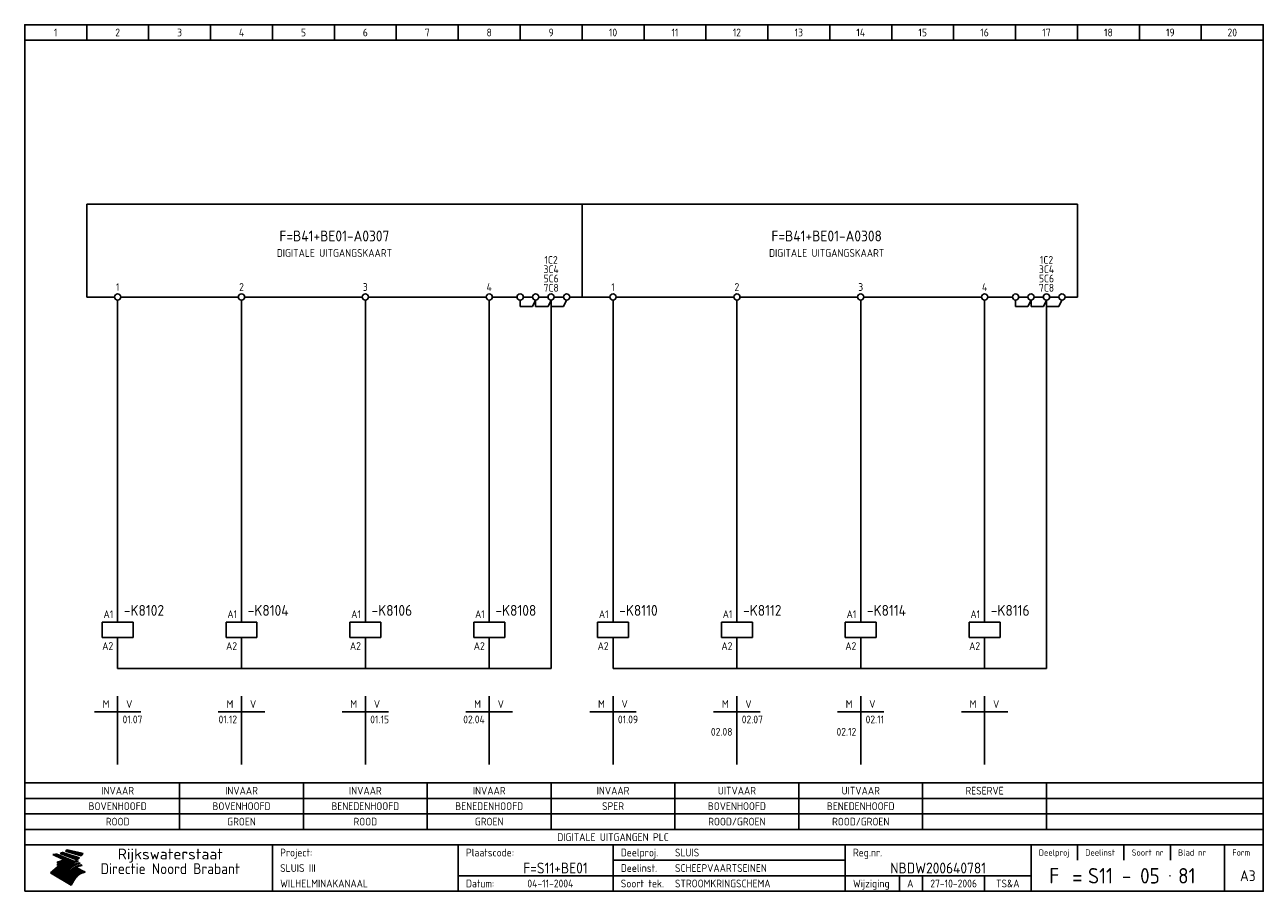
# Model space of a CAD drawing. Extents: x 10 to 410, y 10 to 290.
import ezdxf
from ezdxf.enums import TextEntityAlignment as Align

# ---------------------------------------------------------------- set-up
doc = ezdxf.new("R2010")
doc.units = 0
doc.header["$LTSCALE"] = 15
doc.header["$MEASUREMENT"] = 0
for name, color, linetype in [('0-25', 7, 'CONTINUOUS'), ('0-35', 2, 'CONTINUOUS'), ('0-50', 3, 'CONTINUOUS'), ('B-25', 7, 'CONTINUOUS'), ('B-35', 2, 'CONTINUOUS'), ('S-25', 7, 'CONTINUOUS')]:
    doc.layers.add(name, color=color, linetype=linetype)
doc.styles.add('ISO', font='iso.shx')
doc.styles.get("Standard").update_dxf_attribs({"font": 'iso.shx'})

# ---------------------------------------------------------------- blocks, each defined once
blk = doc.blocks.new('0035')
at = {"layer": 'S-25'}
blk.add_circle((0, 0), 1, dxfattribs=at)
at = {"layer": 'B-25'}
blk.add_attdef('OM1', text='', height=2.5, dxfattribs=at).set_placement((0, -3.01), align=Align.MIDDLE)
blk = doc.blocks.new('0059')
at = {"layer": 'S-25'}
for p, q in [((0, 0), (0, -5)), ((-5, -5), (5, -5)), ((-5, -10), (-5, -5)), ((5, -10), (5, -5)), ((-5, -10), (5, -10)), ((0, -10), (0, -15))]:
    blk.add_line(p, q, dxfattribs=at)
at = {"layer": 'B-25'}
for tag, p in [('KN1', (-1.43, -3.73)), ('KN2', (-1.43, -14.01))]:
    blk.add_attdef(tag, text='', height=2.5, dxfattribs=at).set_placement(p, align=Align.RIGHT)
at = {"layer": 'B-35'}
blk.add_attdef('KT', (7.14, -8.99), '', height=3.5, dxfattribs=at)
blk = doc.blocks.new('0060')
at = {"layer": 'S-25'}
for p, q in [((0, 0), (0, -22)), ((-7.5, -5), (0, -5)), ((7.5, -5), (0, -5))]:
    blk.add_line(p, q, dxfattribs=at)
at = {"layer": 'B-25', "style": 'ISO'}
blk.add_text('M', height=2.5, dxfattribs=at).set_placement((-3.75, -2.5), align=Align.MIDDLE_CENTER)
blk.add_text('V', height=2.5, dxfattribs=at).set_placement((3.75, -2.5), align=Align.MIDDLE)
at = {"layer": 'B-25'}
for tag, p in [('M1', (-1.43, -8.73)), ('M2', (-1.43, -12.73)), ('M3', (-1.43, -16.73)), ('M4', (-1.43, -20.73))]:
    blk.add_attdef(tag, text='', height=2.5, dxfattribs=at).set_placement(p, align=Align.RIGHT)
for tag, p in [('V1', (1.57, -8.73)), ('V2', (1.57, -12.73)), ('V3', (1.57, -16.73)), ('V4', (1.57, -20.73))]:
    blk.add_attdef(tag, p, '', height=2.5, dxfattribs=at)
blk = doc.blocks.new('KADERA3')
at = {"layer": '0-25'}
for p, q in [((30, 285), (30, 290)), ((50, 285), (50, 290)), ((70, 285), (70, 290)), ((90, 285), (90, 290)), ((110, 285), (110, 290)), ((130, 285), (130, 290)), ((150, 285), (150, 290)), ((170, 285), (170, 290)), ((190, 285), (190, 290)), ((210, 285), (210, 290)), ((230, 285), (230, 290)), ((250, 285), (250, 290)), ((270, 285), (270, 290)), ((290, 285), (290, 290)), ((310, 285), (310, 290)), ((330, 285), (330, 290)), ((350, 285), (350, 290)), ((370, 285), (370, 290)), ((390, 285), (390, 290)), ((10, 285), (410, 285)), ((410, 35), (10, 35)), ((410, 30), (10, 30)), ((350, 25), (350, 20)), ((365, 25), (365, 20)), ((380, 25), (380, 20)), ((200, 20), (275, 20)), ((150, 15), (335, 15)), ((292.5, 15), (292.5, 10)), ((300, 15), (300, 10)), ((320, 15), (320, 10))]:
    blk.add_line(p, q, dxfattribs=at)
at = {"layer": '0-25', "color": 7}
for p, q in [((19.1, 21.89), (25.12, 19)), ((19.1, 21.89), (25.12, 19)), ((19.17, 21.86), (20.7, 21.86)), ((19.29, 21.8), (20.83, 21.8)), ((19.4, 21.75), (20.96, 21.75)), ((19.52, 21.69), (21.09, 21.69)), ((19.64, 21.63), (21.22, 21.63)), ((19.74, 21.92), (20.56, 21.92)), ((19.75, 21.58), (21.36, 21.58)), ((19.87, 21.52), (21.49, 21.52)), ((19.99, 21.47), (21.62, 21.47)), ((20.11, 21.41), (21.75, 21.41)), ((20.22, 21.35), (21.88, 21.35)), ((20.25, 21.97), (20.43, 21.97)), ((20.34, 21.3), (22.02, 21.3)), ((20.38, 21.99), (26.02, 19.59)), ((20.38, 21.99), (26.02, 19.59)), ((20.46, 21.24), (22.15, 21.24)), ((20.57, 21.18), (22.28, 21.18)), ((20.69, 21.13), (22.41, 21.13)), ((20.81, 21.07), (22.55, 21.07)), ((20.92, 21.02), (22.68, 21.02)), ((21.04, 20.96), (22.81, 20.96)), ((21.16, 20.9), (22.94, 20.9)), ((21.27, 20.85), (23.07, 20.85)), ((21.39, 20.79), (23.21, 20.79)), ((21.47, 22.25), (26.83, 20.19)), ((21.47, 22.25), (26.83, 20.19)), ((21.49, 22.25), (23.07, 22.25)), ((21.51, 20.73), (23.34, 20.73)), ((21.6, 22.2), (23.25, 22.2)), ((21.63, 20.68), (23.47, 20.68)), ((21.65, 22.31), (22.89, 22.31)), ((21.74, 20.62), (23.6, 20.62)), ((21.75, 22.14), (23.42, 22.14)), ((21.8, 22.37), (22.71, 22.37)), ((21.86, 20.57), (23.73, 20.57)), ((21.9, 22.08), (23.6, 22.08)), ((21.94, 22.42), (22.53, 22.42)), ((21.98, 20.51), (23.87, 20.51)), ((22.04, 22.03), (23.78, 22.03)), ((22.06, 22.48), (22.36, 22.48)), ((22.09, 20.45), (24, 20.45)), ((22.18, 22.53), (27.65, 20.8)), ((22.18, 22.53), (27.65, 20.8)), ((22.19, 21.97), (23.96, 21.97)), ((22.21, 20.4), (24.13, 20.4)), ((22.33, 20.34), (24.26, 20.34)), ((22.34, 21.92), (24.13, 21.92)), ((22.37, 20), (23.08, 20)), ((22.44, 20.28), (24.4, 20.28)), ((22.48, 21.86), (24.31, 21.86)), ((22.49, 20.06), (23.04, 20.06)), ((22.56, 20.23), (24.53, 20.23)), ((22.61, 20.12), (22.93, 20.12)), ((22.63, 21.8), (24.49, 21.8)), ((22.68, 20.17), (24.66, 20.17)), ((22.71, 20.17), (22.82, 20.17)), ((23.11, 20.02), (22.77, 20.2)), ((23.11, 20.02), (22.77, 20.2)), ((22.78, 21.75), (24.67, 21.75)), ((22.79, 20.12), (24.79, 20.12)), ((22.91, 20.06), (24.92, 20.06)), ((22.92, 21.69), (24.85, 21.69)), ((23.03, 20), (25.06, 20)), ((23.07, 21.63), (25.02, 21.63)), ((23.14, 22.99), (28.22, 21.46)), ((23.14, 22.99), (28.22, 21.46)), ((23.15, 22.98), (25.33, 22.98)), ((23.22, 21.58), (25.2, 21.58)), ((23.23, 23.04), (25.09, 23.04)), ((23.32, 23.1), (24.84, 23.1)), ((23.34, 22.93), (25.57, 22.93)), ((23.36, 21.52), (25.38, 21.52)), ((23.4, 23.15), (24.6, 23.15)), ((23.49, 23.21), (24.36, 23.21)), ((23.51, 21.47), (25.56, 21.47)), ((23.52, 22.87), (25.81, 22.87)), ((23.57, 23.27), (24.12, 23.27)), ((23.64, 23.32), (23.87, 23.32)), ((23.66, 21.41), (25.74, 21.41)), ((23.7, 23.36), (28.82, 22.17)), ((23.7, 23.36), (28.82, 22.17)), ((23.71, 22.82), (26.06, 22.82)), ((23.8, 21.35), (25.91, 21.35)), ((23.9, 22.76), (26.3, 22.76)), ((23.95, 21.3), (26.09, 21.3)), ((24.09, 22.7), (26.54, 22.7)), ((24.09, 21.24), (26.27, 21.24)), ((24.24, 21.18), (26.45, 21.18)), ((24.27, 22.65), (26.78, 22.65)), ((24.39, 21.13), (26.62, 21.13)), ((24.46, 22.59), (27.03, 22.59)), ((24.53, 21.07), (26.8, 21.07)), ((24.65, 22.53), (27.27, 22.53)), ((24.68, 21.02), (26.98, 21.02)), ((24.83, 20.96), (27.16, 20.96)), ((24.84, 22.48), (27.51, 22.48)), ((24.97, 20.9), (27.34, 20.9)), ((25.02, 22.42), (27.75, 22.42)), ((25.12, 20.85), (27.51, 20.85)), ((25.21, 22.37), (28, 22.37)), ((25.27, 20.79), (27.63, 20.79)), ((25.4, 22.31), (28.24, 22.31)), ((25.41, 20.73), (27.57, 20.73)), ((25.56, 20.68), (27.51, 20.68)), ((25.58, 22.25), (28.48, 22.25)), ((25.71, 20.62), (27.44, 20.62)), ((25.77, 22.2), (28.72, 22.2)), ((25.85, 20.57), (27.37, 20.57)), ((25.96, 22.14), (28.79, 22.14)), ((26, 20.51), (27.29, 20.51)), ((26.15, 22.08), (28.75, 22.08)), ((26.15, 20.45), (27.22, 20.45)), ((26.29, 20.4), (27.14, 20.4)), ((26.33, 22.03), (28.71, 22.03)), ((26.44, 20.34), (27.06, 20.34)), ((26.52, 21.97), (28.66, 21.97)), ((26.59, 20.28), (26.97, 20.28)), ((26.71, 21.92), (28.62, 21.92)), ((26.73, 20.23), (26.89, 20.23)), ((26.9, 21.86), (28.57, 21.86)), ((27.08, 21.8), (28.52, 21.8)), ((27.27, 21.75), (28.48, 21.75)), ((27.46, 21.69), (28.43, 21.69)), ((27.65, 21.63), (28.38, 21.63)), ((27.83, 21.58), (28.33, 21.58)), ((28.02, 21.52), (28.28, 21.52)), ((28.21, 21.47), (28.22, 21.47)), ((20.58, 17.88), (18.3, 16)), ((20.58, 17.88), (18.3, 16)), ((24.94, 11.97), (18.3, 16)), ((24.94, 11.97), (18.3, 16)), ((18.31, 16.01), (20.96, 16.01)), ((18.38, 16.07), (21.46, 16.07)), ((18.45, 16.12), (21.88, 16.12)), ((18.52, 16.18), (22.15, 16.18)), ((18.59, 16.23), (22.38, 16.23)), ((18.65, 16.29), (22.58, 16.29)), ((18.72, 16.35), (22.75, 16.35)), ((18.79, 16.4), (22.91, 16.4)), ((18.86, 16.46), (20.6, 16.46)), ((18.93, 16.52), (20.6, 16.52)), ((18.99, 16.57), (20.6, 16.57)), ((19.06, 16.63), (20.6, 16.63)), ((19.13, 16.68), (20.6, 16.68)), ((19.2, 16.74), (20.6, 16.74)), ((19.27, 16.8), (20.6, 16.8)), ((19.33, 16.85), (21.07, 16.85)), ((19.4, 16.91), (21.55, 16.91)), ((19.47, 16.97), (21.88, 16.97)), ((19.54, 17.02), (22.13, 17.02)), ((19.61, 17.08), (22.34, 17.08)), ((19.67, 17.13), (20.6, 17.13)), ((19.74, 17.19), (20.6, 17.19)), ((19.81, 17.25), (20.6, 17.25)), ((19.88, 17.3), (20.6, 17.3)), ((19.95, 17.36), (20.6, 17.36)), ((20.01, 17.42), (20.6, 17.42)), ((20.08, 17.47), (20.93, 17.47)), ((20.15, 17.53), (21.26, 17.53)), ((20.22, 17.58), (21.51, 17.58)), ((20.29, 17.64), (21.72, 17.64)), ((20.35, 17.7), (21.9, 17.7)), ((20.42, 17.75), (22.07, 17.75)), ((20.49, 17.81), (22.22, 17.81)), ((20.56, 17.87), (22.36, 17.87)), ((20.6, 19.11), (20.58, 19.51)), ((20.6, 19.11), (20.58, 19.51)), ((20.58, 19.5), (22.09, 19.5)), ((20.58, 19.44), (21.95, 19.44)), ((20.59, 19.38), (21.79, 19.38)), ((20.59, 19.33), (21.62, 19.33)), ((20.59, 19.27), (21.42, 19.27)), ((20.6, 19.22), (21.2, 19.22)), ((20.6, 19.16), (20.93, 19.16)), ((20.6, 19.11), (20.69, 19.12)), ((20.6, 19.11), (20.69, 19.12)), ((20.6, 18.79), (20.77, 18.81)), ((20.6, 18.79), (20.77, 18.81)), ((20.6, 18.29), (20.6, 18.79)), ((20.6, 18.29), (20.6, 18.79)), ((20.6, 18.77), (22.46, 18.77)), ((20.6, 18.71), (22.33, 18.71)), ((20.6, 18.65), (22.19, 18.65)), ((20.6, 18.6), (22.04, 18.6)), ((20.6, 18.54), (21.87, 18.54)), ((20.6, 18.48), (21.68, 18.48)), ((20.6, 18.43), (21.46, 18.43)), ((20.6, 18.37), (21.21, 18.37)), ((20.6, 18.32), (20.87, 18.32)), ((20.6, 18.29), (20.88, 18.32)), ((20.6, 18.29), (20.88, 18.32)), ((20.6, 17.88), (20.86, 17.91)), ((20.6, 17.88), (20.86, 17.91)), ((20.6, 17.43), (20.97, 17.48)), ((20.6, 17.43), (20.97, 17.48)), ((20.6, 17.43), (20.6, 17.09)), ((20.6, 17.43), (20.6, 17.09)), ((20.6, 17.09), (21.26, 17.16)), ((20.6, 17.09), (21.26, 17.16)), ((20.6, 16.8), (21.37, 16.89)), ((20.6, 16.8), (21.37, 16.89)), ((20.6, 16.8), (20.6, 16.45)), ((20.6, 16.8), (20.6, 16.45)), ((20.6, 16.45), (21.56, 16.56)), ((20.6, 16.45), (21.56, 16.56)), ((20.6, 15.97), (21.67, 16.09)), ((20.6, 15.97), (21.67, 16.09)), ((20.7, 16.46), (23.06, 16.46)), ((20.9, 19.55), (22.23, 19.55)), ((20.9, 18.82), (22.59, 18.82)), ((20.98, 17.92), (22.5, 17.92)), ((21.02, 17.13), (22.53, 17.13)), ((21.19, 19.61), (22.35, 19.61)), ((21.2, 16.52), (23.2, 16.52)), ((21.32, 18.88), (22.71, 18.88)), ((21.32, 17.98), (22.62, 17.98)), ((21.42, 19.67), (22.47, 19.67)), ((21.47, 17.19), (22.7, 17.19)), ((21.59, 18.03), (22.74, 18.03)), ((21.61, 18.93), (22.82, 18.93)), ((21.62, 19.72), (22.59, 19.72)), ((21.72, 16.57), (23.32, 16.57)), ((21.77, 17.25), (22.85, 17.25)), ((21.8, 19.78), (22.69, 19.78)), ((21.8, 18.09), (22.85, 18.09)), ((21.84, 18.99), (22.92, 18.99)), ((21.96, 19.83), (22.79, 19.83)), ((21.99, 18.15), (22.95, 18.15)), ((22.01, 17.3), (22.99, 17.3)), ((22.03, 19.05), (23.03, 19.05)), ((22.1, 16.63), (23.44, 16.63)), ((22.11, 19.89), (22.89, 19.89)), ((22.16, 18.2), (23.05, 18.2)), ((22.21, 19.1), (23.12, 19.1)), ((22.21, 17.36), (23.12, 17.36)), ((22.24, 19.95), (22.99, 19.95)), ((22.31, 18.26), (23.15, 18.26)), ((22.36, 19.16), (23.22, 19.16)), ((22.38, 16.68), (23.56, 16.68)), ((22.39, 17.42), (23.24, 17.42)), ((22.45, 18.32), (23.24, 18.32)), ((22.51, 19.22), (23.3, 19.22)), ((22.56, 17.47), (23.36, 17.47)), ((22.59, 18.37), (23.33, 18.37)), ((22.6, 16.74), (23.66, 16.74)), ((22.64, 19.27), (23.39, 19.27)), ((22.71, 18.43), (23.42, 18.43)), ((22.71, 17.53), (23.47, 17.53)), ((22.77, 19.33), (23.47, 19.33)), ((22.79, 16.8), (23.77, 16.8)), ((22.83, 18.48), (23.5, 18.48)), ((22.84, 17.58), (23.57, 17.58)), ((22.89, 19.38), (23.55, 19.38)), ((22.94, 18.54), (23.58, 18.54)), ((22.96, 16.85), (23.86, 16.85)), ((22.97, 17.64), (23.67, 17.64)), ((23, 19.44), (23.63, 19.44)), ((23.04, 18.6), (23.66, 18.6)), ((23.1, 19.5), (23.72, 19.5)), ((23.1, 17.7), (23.77, 17.7)), ((23.12, 16.91), (23.96, 16.91)), ((23.14, 18.65), (23.74, 18.65)), ((23.15, 19.95), (25.19, 19.95)), ((23.21, 19.55), (23.8, 19.55)), ((23.21, 17.75), (23.86, 17.75)), ((23.21, 16.01), (28.9, 16.01)), ((23.24, 18.71), (23.82, 18.71)), ((23.26, 19.89), (25.32, 19.89)), ((23.26, 16.97), (24.05, 16.97)), ((23.3, 19.61), (23.88, 19.61)), ((23.32, 17.81), (23.95, 17.81)), ((23.33, 18.77), (23.91, 18.77)), ((23.37, 16.07), (29.08, 16.07)), ((23.38, 19.83), (25.45, 19.83)), ((23.39, 19.67), (23.81, 19.67)), ((23.39, 17.02), (24.14, 17.02)), ((23.42, 18.82), (23.99, 18.82)), ((23.42, 17.87), (24.03, 17.87)), ((23.45, 19.7), (23.58, 19.79)), ((23.45, 19.7), (23.58, 19.79)), ((23.48, 19.72), (23.7, 19.72)), ((23.5, 19.78), (25.58, 19.78)), ((23.51, 18.88), (24.07, 18.88)), ((23.51, 16.12), (29.27, 16.12)), ((23.52, 17.92), (24.11, 17.92)), ((23.52, 17.08), (24.22, 17.08)), ((23.54, 18.9), (24.3, 19.42)), ((23.54, 18.9), (24.3, 19.42)), ((23.56, 19.78), (23.59, 19.78)), ((23.56, 19.39), (23.9, 19.62)), ((23.56, 19.39), (23.9, 19.62)), ((23.58, 19.79), (23.9, 19.62)), ((23.58, 19.79), (23.9, 19.62)), ((23.59, 18.93), (24.15, 18.93)), ((23.61, 19.72), (25.72, 19.72)), ((23.62, 17.98), (24.2, 17.98)), ((23.63, 17.13), (24.3, 17.13)), ((23.65, 18.59), (24.62, 19.25)), ((23.65, 18.59), (24.62, 19.25)), ((29.41, 16.17), (23.65, 16.17)), ((23.67, 18.99), (24.23, 18.99)), ((23.71, 18.03), (24.28, 18.03)), ((23.73, 19.67), (25.85, 19.67)), ((23.75, 19.05), (24.32, 19.05)), ((23.75, 17.19), (24.38, 17.19)), ((23.77, 16.23), (29.47, 16.23)), ((23.79, 18.09), (24.36, 18.09)), ((23.83, 19.1), (24.4, 19.1)), ((23.85, 19.61), (25.98, 19.61)), ((23.85, 17.25), (24.46, 17.25)), ((23.88, 18.15), (24.44, 18.15)), ((23.89, 16.29), (29.36, 16.29)), ((23.92, 19.16), (24.48, 19.16)), ((23.94, 18.19), (25.23, 19.07)), ((23.94, 18.19), (25.23, 19.07)), ((23.95, 17.3), (24.55, 17.3)), ((23.96, 19.55), (25.96, 19.55)), ((23.96, 18.2), (24.53, 18.2)), ((24, 19.22), (24.56, 19.22)), ((24, 16.35), (29.24, 16.35)), ((24.04, 18.26), (24.61, 18.26)), ((24.05, 17.36), (24.63, 17.36)), ((24.06, 17.88), (25.34, 18.76)), ((24.06, 17.88), (25.34, 18.76)), ((24.08, 19.5), (25.88, 19.5)), ((24.08, 19.27), (24.58, 19.27)), ((24.11, 16.4), (29.13, 16.4)), ((24.13, 18.32), (24.69, 18.32)), ((24.14, 17.42), (24.71, 17.42)), ((24.16, 19.33), (24.47, 19.33)), ((24.2, 19.44), (25.79, 19.44)), ((24.21, 18.37), (24.77, 18.37)), ((24.21, 16.46), (29.02, 16.46)), ((24.23, 17.47), (24.79, 17.47)), ((24.24, 17.48), (25.52, 18.36)), ((24.24, 17.48), (25.52, 18.36)), ((24.25, 19.38), (24.36, 19.38)), ((24.29, 18.43), (24.85, 18.43)), ((24.3, 19.42), (24.62, 19.25)), ((24.3, 19.42), (24.62, 19.25)), ((24.31, 19.38), (25.71, 19.38)), ((24.31, 17.53), (24.87, 17.53)), ((24.31, 16.52), (28.91, 16.52)), ((24.35, 17.17), (25.64, 18.05)), ((24.35, 17.17), (25.64, 18.05)), ((24.37, 18.48), (24.94, 18.48)), ((24.39, 17.58), (24.96, 17.58)), ((24.4, 16.57), (28.79, 16.57)), ((24.43, 19.33), (25.62, 19.33)), ((24.45, 18.54), (25.02, 18.54)), ((24.47, 17.64), (25.04, 17.64)), ((24.49, 16.63), (28.68, 16.63)), ((24.54, 18.6), (25.1, 18.6)), ((24.55, 19.27), (25.54, 19.27)), ((24.56, 17.7), (25.12, 17.7)), ((24.57, 16.68), (28.57, 16.68)), ((24.62, 18.65), (25.18, 18.65)), ((24.63, 16.72), (25.91, 17.6)), ((24.63, 16.72), (25.91, 17.6)), ((24.64, 17.75), (25.2, 17.75)), ((24.66, 16.74), (28.45, 16.74)), ((24.67, 19.22), (25.45, 19.22)), ((24.7, 18.71), (25.27, 18.71)), ((24.72, 17.81), (25.29, 17.81)), ((24.74, 16.8), (28.34, 16.8)), ((24.78, 19.16), (25.37, 19.16)), ((24.78, 18.77), (25.34, 18.77)), ((24.8, 17.87), (25.37, 17.87)), ((24.82, 16.85), (28.23, 16.85)), ((24.87, 18.82), (25.4, 18.82)), ((24.89, 17.92), (25.45, 17.92)), ((24.9, 19.1), (25.28, 19.1)), ((24.9, 16.91), (28.11, 16.91)), ((24.95, 18.88), (25.45, 18.88)), ((24.97, 17.98), (25.53, 17.98)), ((24.99, 16.97), (28, 16.97)), ((25.02, 19.05), (25.2, 19.05)), ((25.03, 18.93), (25.51, 18.93)), ((25.05, 18.03), (25.61, 18.03)), ((25.07, 17.02), (27.89, 17.02)), ((25.11, 18.99), (25.57, 18.99)), ((26.02, 19.59), (25.12, 19)), ((26.02, 19.59), (25.12, 19)), ((25.13, 18.09), (25.68, 18.09)), ((25.15, 17.08), (27.77, 17.08)), ((25.19, 19.05), (25.63, 19.05)), ((25.21, 18.15), (25.75, 18.15)), ((25.23, 17.13), (27.66, 17.13)), ((25.26, 19.1), (25.7, 19.1)), ((25.3, 18.2), (25.82, 18.2)), ((25.31, 17.19), (27.55, 17.19)), ((25.33, 19.16), (25.77, 19.16)), ((25.38, 18.26), (25.89, 18.26)), ((25.39, 19.22), (25.85, 19.22)), ((25.4, 17.25), (27.43, 17.25)), ((25.46, 18.32), (25.97, 18.32)), ((25.47, 19.27), (25.93, 19.27)), ((25.48, 17.3), (27.32, 17.3)), ((25.54, 19.33), (26.03, 19.33)), ((25.54, 18.37), (26.06, 18.37)), ((25.56, 17.36), (27.21, 17.36)), ((25.62, 18.43), (26.14, 18.43)), ((25.63, 19.38), (26.13, 19.38)), ((25.64, 17.42), (27.1, 17.42)), ((25.7, 18.48), (26.24, 18.48)), ((25.72, 19.44), (26.24, 19.44)), ((25.73, 17.47), (26.98, 17.47)), ((25.79, 18.54), (26.34, 18.54)), ((25.81, 17.53), (26.87, 17.53)), ((25.82, 19.5), (26.36, 19.5)), ((25.89, 18.6), (26.46, 18.6)), ((25.89, 17.58), (26.76, 17.58)), ((25.93, 19.55), (26.53, 19.55)), ((25.96, 17.64), (26.64, 17.64)), ((25.99, 18.65), (26.58, 18.65)), ((26.04, 17.7), (26.59, 17.7)), ((26.06, 19.61), (26.85, 19.61)), ((26.1, 18.71), (26.72, 18.71)), ((26.12, 17.75), (26.67, 17.75)), ((26.2, 17.81), (26.76, 17.81)), ((26.21, 19.67), (27.23, 19.67)), ((26.23, 18.77), (26.89, 18.77)), ((26.29, 17.87), (26.86, 17.87)), ((26.37, 18.82), (27.09, 18.82)), ((26.39, 17.92), (26.97, 17.92)), ((26.44, 19.72), (27.18, 19.72)), ((26.49, 17.98), (27.09, 17.98)), ((26.53, 18.88), (27.34, 18.88)), ((26.56, 17.68), (29.54, 16.2)), ((26.56, 17.68), (29.54, 16.2)), ((26.6, 18.03), (27.22, 18.03)), ((26.72, 18.09), (27.38, 18.09)), ((26.73, 18.93), (27.66, 18.93)), ((26.85, 18.15), (27.56, 18.15)), ((26.99, 18.99), (27.9, 18.99)), ((27, 18.2), (27.8, 18.2)), ((27.13, 19.78), (27.25, 19.64)), ((27.13, 19.78), (27.25, 19.64)), ((27.18, 18.26), (28.13, 18.26)), ((27.26, 19.05), (27.84, 19.05)), ((27.39, 18.32), (28.47, 18.32)), ((27.7, 18.37), (28.49, 18.37)), ((27.78, 19.1), (27.93, 18.96)), ((27.78, 19.1), (27.93, 18.96)), ((28, 18.43), (28.44, 18.43)), ((28.29, 15.83), (29.54, 16.2)), ((28.29, 15.83), (29.54, 16.2)), ((28.39, 18.48), (28.54, 18.32)), ((28.39, 18.48), (28.54, 18.32)), ((29.54, 16.2), (29.45, 16.17)), ((29.54, 16.2), (29.45, 16.17)), ((29.46, 16.18), (29.47, 16.18)), ((18.38, 15.95), (20.6, 15.95)), ((18.47, 15.9), (20.6, 15.9)), ((18.57, 15.84), (20.6, 15.84)), ((18.66, 15.78), (20.6, 15.78)), ((18.75, 15.73), (20.6, 15.73)), ((18.85, 15.67), (20.6, 15.67)), ((18.94, 15.62), (20.6, 15.62)), ((19.03, 15.56), (27.83, 15.56)), ((19.12, 15.5), (27.75, 15.5)), ((19.22, 15.45), (27.66, 15.45)), ((19.31, 15.39), (27.58, 15.39)), ((19.4, 15.33), (27.5, 15.33)), ((19.49, 15.28), (27.43, 15.28)), ((19.59, 15.22), (27.36, 15.22)), ((19.68, 15.17), (27.29, 15.17)), ((19.77, 15.11), (27.22, 15.11)), ((19.86, 15.05), (27.15, 15.05)), ((19.96, 15), (27.09, 15)), ((20.05, 14.94), (27.02, 14.94)), ((20.14, 14.88), (26.96, 14.88)), ((20.24, 14.83), (26.9, 14.83)), ((20.33, 14.77), (26.84, 14.77)), ((20.42, 14.72), (26.79, 14.72)), ((20.51, 14.66), (26.73, 14.66)), ((20.6, 15.97), (20.6, 15.58)), ((20.6, 15.97), (20.6, 15.58)), ((20.6, 15.58), (21.95, 15.73)), ((20.6, 15.58), (21.95, 15.73)), ((20.61, 14.6), (26.68, 14.6)), ((20.7, 14.55), (26.62, 14.55)), ((20.79, 14.49), (26.57, 14.49)), ((20.88, 14.43), (26.52, 14.43)), ((20.94, 15.62), (27.92, 15.62)), ((20.98, 14.38), (26.47, 14.38)), ((21.07, 14.32), (26.42, 14.32)), ((21.16, 14.27), (26.38, 14.27)), ((21.25, 14.21), (26.33, 14.21)), ((21.35, 14.15), (26.29, 14.15)), ((21.44, 14.1), (26.24, 14.1)), ((21.45, 15.67), (28.01, 15.67)), ((21.53, 14.04), (26.2, 14.04)), ((21.63, 13.98), (26.16, 13.98)), ((21.72, 13.93), (26.12, 13.93)), ((21.81, 13.87), (26.08, 13.87)), ((21.9, 13.82), (26.04, 13.82)), ((21.96, 15.73), (28.11, 15.73)), ((22, 13.76), (26, 13.76)), ((22.09, 13.7), (25.96, 13.7)), ((22.18, 13.65), (25.93, 13.65)), ((22.27, 13.59), (25.89, 13.59)), ((22.34, 15.78), (28.21, 15.78)), ((22.37, 13.53), (25.86, 13.53)), ((22.46, 13.48), (25.82, 13.48)), ((22.55, 13.42), (25.79, 13.42)), ((22.62, 15.84), (28.33, 15.84)), ((22.65, 13.37), (25.76, 13.37)), ((22.74, 13.31), (25.73, 13.31)), ((22.83, 13.25), (25.69, 13.25)), ((22.84, 15.9), (28.52, 15.9)), ((22.92, 13.2), (25.66, 13.2)), ((23.02, 13.14), (25.63, 13.14)), ((23.04, 15.95), (28.71, 15.95)), ((23.11, 13.08), (25.59, 13.08)), ((23.2, 13.03), (25.56, 13.03)), ((23.29, 12.97), (25.53, 12.97)), ((23.39, 12.92), (25.5, 12.92)), ((23.48, 12.86), (25.46, 12.86)), ((23.57, 12.8), (25.43, 12.8)), ((23.66, 12.75), (25.4, 12.75)), ((23.76, 12.69), (25.36, 12.69)), ((23.85, 12.63), (25.33, 12.63)), ((23.94, 12.58), (25.3, 12.58)), ((24.04, 12.52), (25.26, 12.52)), ((24.13, 12.47), (25.23, 12.47)), ((24.22, 12.41), (25.2, 12.41)), ((24.31, 12.35), (25.17, 12.35)), ((24.41, 12.3), (25.13, 12.3)), ((24.5, 12.24), (25.1, 12.24)), ((24.59, 12.18), (25.07, 12.18)), ((24.68, 12.13), (25.03, 12.13)), ((24.78, 12.07), (25, 12.07)), ((24.87, 12.02), (24.97, 12.02)), ((24.94, 11.97), (25.81, 13.45)), ((24.94, 11.97), (25.81, 13.45))]:
    blk.add_line(p, q, dxfattribs=at)
for centre, radius, start, end in [((19.15, 29.7), 7.8, 269.6055, 279.0886), ((19.15, 29.7), 7.8, 269.6055, 279.0886), ((19.93, 25.38), 5.91, 276.3402, 298.7463), ((19.93, 25.38), 5.91, 276.3402, 298.7463), ((19.84, 25.09), 6.03, 278.129, 302.868), ((19.84, 25.09), 6.03, 278.129, 302.868), ((19.84, 27.26), 5.27, 288.0217, 296.3084), ((19.84, 27.26), 5.27, 288.0217, 296.3084), ((20.49, 27.56), 5.28, 300.0654, 307.393), ((20.49, 27.56), 5.28, 300.0654, 307.393), ((24.11, 24.7), 5.26, 301.1147, 312.2814), ((24.11, 24.7), 5.26, 301.1147, 312.2814), ((21.95, 27.32), 8.59, 316.9248, 323.1399), ((21.95, 27.32), 8.59, 316.9248, 323.1399), ((20.21, 23.78), 5.91, 273.6149, 304.3803), ((20.21, 23.78), 5.91, 273.6149, 304.3803), ((20.35, 24.56), 5.76, 274.164, 302.5474), ((20.35, 24.56), 5.76, 274.164, 302.5474), ((20.05, 24.28), 6.02, 277.9472, 305.7139), ((20.05, 24.28), 6.02, 277.9472, 305.7139), ((20.04, 23.49), 6.09, 278.8115, 306.4242), ((20.04, 23.49), 6.09, 278.8115, 306.4242), ((20.53, 23.07), 5.96, 277.0519, 304.973), ((20.53, 23.07), 5.96, 277.0519, 304.973), ((20.72, 22.76), 5.91, 276.3402, 304.3803), ((20.72, 22.76), 5.91, 276.3402, 304.3803), ((21.06, 22.34), 5.81, 274.9043, 303.1745), ((21.06, 22.34), 5.81, 274.9043, 303.1745), ((20.82, 22.06), 6.04, 278.1111, 305.8489), ((20.82, 22.06), 6.04, 278.1111, 305.8489), ((21.3, 21.6), 5.91, 276.3402, 304.3803), ((21.3, 21.6), 5.91, 276.3402, 304.3803), ((27.05, 17.17), 2.63, 107.4286, 133.7799), ((27.05, 17.17), 2.63, 107.4286, 133.7799), ((27.45, 16.91), 2.81, 110.4143, 138.7411), ((27.45, 16.91), 2.81, 110.4143, 138.7411), ((27.57, 15.64), 3.4, 98.1566, 126.9045), ((27.57, 15.64), 3.4, 98.1566, 126.9045), ((27.91, 15.54), 3.39, 100.5835, 132.088), ((27.91, 15.54), 3.39, 100.5835, 132.088), ((28.21, 14.74), 3.67, 95.7581, 128.7216), ((28.21, 14.74), 3.67, 95.7581, 128.7216), ((27.01, 16.84), 2.93, 87.7348, 104.8316), ((27.01, 16.84), 2.93, 87.7348, 104.8316), ((27.37, 15.71), 3.93, 91.7838, 103.2817), ((27.37, 15.71), 3.93, 91.7838, 103.2817), ((28.4, 15.05), 3.21, 96.3886, 125.0052), ((28.4, 15.05), 3.21, 96.3886, 125.0052), ((27.82, 16.31), 2.8, 90.634, 105.1984), ((27.82, 16.31), 2.8, 90.634, 105.1984), ((28.19, 15.04), 3.93, 93.8342, 103.2817), ((28.19, 15.04), 3.93, 93.8342, 103.2817), ((28.58, 15.69), 2.8, 93.8141, 105.1984), ((28.58, 15.69), 2.8, 93.8141, 105.1984), ((28.95, 14.41), 3.93, 96.0135, 103.2817), ((28.95, 14.41), 3.93, 96.0135, 103.2817), ((31.24, 10.26), 6.3, 117.9568, 149.6251), ((31.24, 10.26), 6.3, 117.9568, 149.6251)]:
    blk.add_arc(centre, radius, start, end, dxfattribs=at)
at = {"layer": '0-35'}
for p, q in [((90, 25), (90, 10)), ((150, 25), (150, 10)), ((200, 25), (200, 10)), ((275, 25), (275, 10)), ((335, 25), (335, 10)), ((397.5, 25), (397.5, 10))]:
    blk.add_line(p, q, dxfattribs=at)
at = {"layer": '0-50'}
for p, q in [((10, 25), (410, 25)), ((348.75, 15), (351.25, 15)), ((348.75, 13.5), (351.25, 13.5))]:
    blk.add_line(p, q, dxfattribs=at)
blk.add_lwpolyline([(10, 10), (410, 10), (410, 290), (10, 290)], close=True, dxfattribs=at)
at = {"layer": '0-50', "const_width": 0.25}
blk.add_lwpolyline([(379.75, 15, 1), (380, 15, 1)], format="xyb", close=True, dxfattribs=at)
at = {"layer": '0-25', "style": 'ISO'}
for s, height, p in [('Project:', 2.5, (92.5, 22.5)), ('Plaatscode:', 2.5, (152.5, 22.5)), ('Deelproj.', 2.5, (202.5, 22.5)), ('Reg.nr.', 2.5, (277.5, 22.5)), ('Deelproj', 2, (337.5, 22.5)), ('Deelinst', 2, (352.5, 22.5)), ('Soort nr', 2, (367.5, 22.5)), ('Blad nr', 2, (382.5, 22.5)), ('Form', 2, (400, 22.5)), ('Deelinst.', 2.5, (202.5, 17.5)), ('Datum:', 2.5, (152.5, 12.5)), ('Soort tek.', 2.5, (202.5, 12.5)), ('Wijziging', 2.5, (277.5, 12.5))]:
    blk.add_text(s, height=height, dxfattribs=at).set_placement(p, align=Align.MIDDLE_LEFT)
for tag, p in [('STR1', (20, 287.5)), ('STR2', (40, 287.5)), ('STR3', (60, 287.5)), ('STR4', (80, 287.5)), ('STR5', (100, 287.5)), ('STR6', (120, 287.5)), ('STR7', (140, 287.5)), ('STR8', (160, 287.5)), ('STR9', (180, 287.5)), ('STR10', (200, 287.5)), ('STR11', (220, 287.5)), ('STR12', (240, 287.5)), ('STR13', (260, 287.5)), ('STR14', (280, 287.5)), ('STR15', (300, 287.5)), ('STR16', (320, 287.5)), ('STR17', (340, 287.5)), ('STR18', (360, 287.5)), ('STR19', (380, 287.5)), ('STR20', (400, 287.5)), ('W', (180, 12.5)), ('Z', (310, 12.5)), ('Y', (327.5, 12.5))]:
    blk.add_attdef(tag, text='', height=2.5, dxfattribs=at).set_placement(p, align=Align.MIDDLE)
for tag, p in [('N', (220, 22.5)), ('B', (92.5, 17.5)), ('P', (220, 17.5)), ('C', (92.5, 12.5)), ('U', (220, 12.5)), ('REV', (295, 12.5))]:
    blk.add_attdef(tag, text='', height=2.5, dxfattribs=at).set_placement(p, align=Align.MIDDLE_LEFT)
at = {"layer": '0-35', "style": 'ISO', "width": 1.00614}
blk.add_text('Rijkswaterstaat', height=3.5, dxfattribs=at).set_placement((40, 20.28), (74, 20.28), align=Align.FIT)
at = {"layer": '0-35', "color": 2, "style": 'ISO', "width": 0.948867}
blk.add_text('Directie Noord Brabant', height=3.5, dxfattribs=at).set_placement((34.5, 15.53), (79.5, 15.53), align=Align.FIT)
at = {"layer": '0-35', "style": 'ISO'}
for tag, p in [('X', (178.5, 17.5)), ('FORM', (402.5, 15))]:
    blk.add_attdef(tag, text='', height=3.5, dxfattribs=at).set_placement(p, align=Align.MIDDLE_LEFT)
blk.add_attdef('RNR', text='', height=3.5, dxfattribs=at).set_placement((305, 17.5), align=Align.MIDDLE)
at = {"layer": '0-50', "style": 'ISO'}
for tag, p in [('M', (342.5, 15)), ('O', (365, 15))]:
    blk.add_attdef(tag, text='', height=5, dxfattribs=at).set_placement(p, align=Align.MIDDLE)
blk.add_attdef('Q', text='', height=5, dxfattribs=at).set_placement((382.5, 15), align=Align.MIDDLE_LEFT)

msp = doc.modelspace()

# ---------------------------------------------------------------- linework, layer by layer
at = {"layer": '0-25'}
for p, q in [((410, 45), (10, 45)), ((410, 40), (10, 40))]:
    msp.add_line(p, q, dxfattribs=at)
at = {"layer": 'B-25'}
for p, q in [((60, 45), (60, 30)), ((100, 45), (100, 30)), ((140, 45), (140, 30)), ((180, 45), (180, 30)), ((220, 45), (220, 30)), ((260, 45), (260, 30)), ((300, 45), (300, 30)), ((340, 45), (340, 30))]:
    msp.add_line(p, q, dxfattribs=at)
at = {"layer": 'S-25'}
for p, q in [((30, 232), (30, 202)), ((350, 232), (30, 232)), ((190, 232), (190, 202)), ((190, 232), (190, 202)), ((350, 232), (350, 202)), ((30, 202), (39.02, 202)), ((40, 201), (40, 102)), ((40.98, 202), (79, 202)), ((80, 201), (80, 102)), ((81, 202), (119, 202)), ((120, 201), (120, 102)), ((121, 202), (159, 202)), ((160, 201), (160, 102)), ((161, 202), (169, 202)), ((170, 201), (170, 199)), ((171, 202), (174, 202)), ((175, 201), (174, 199)), ((175, 201), (175, 199)), ((176, 202), (179, 202)), ((180, 201), (179, 199)), ((180, 201), (180, 82)), ((181, 202), (184, 202)), ((185, 201), (184, 199)), ((186, 202), (190, 202)), ((190, 202), (199.02, 202)), ((200, 201), (200, 102)), ((200.98, 202), (239, 202)), ((240, 201), (240, 102)), ((241, 202), (279, 202)), ((280, 201), (280, 102)), ((281, 202), (319, 202)), ((320, 201), (320, 102)), ((321, 202), (329, 202)), ((330, 201), (330, 199)), ((331, 202), (334, 202)), ((335, 201), (334, 199)), ((335, 201), (335, 199)), ((336, 202), (339, 202)), ((340, 201), (339, 199)), ((340, 201), (340, 82)), ((341, 202), (344, 202)), ((345, 201), (344, 199)), ((346, 202), (350, 202)), ((174, 199), (170, 199)), ((179, 199), (175, 199)), ((184, 199), (180, 199)), ((334, 199), (330, 199)), ((339, 199), (335, 199)), ((344, 199), (340, 199)), ((40, 87), (40, 82)), ((80, 87), (80, 82)), ((120, 87), (120, 82)), ((160, 87), (160, 82)), ((200, 87), (200, 82)), ((240, 87), (240, 82)), ((280, 87), (280, 82)), ((320, 87), (320, 82)), ((40, 82), (180, 82)), ((200, 82), (340, 82))]:
    msp.add_line(p, q, dxfattribs=at)

# ---------------------------------------------------------------- block references
ref = msp.add_blockref('KADERA3', (0, 0), dxfattribs=at)
ref.add_attrib('B', 'SLUIS III', dxfattribs={"layer": '0-25', "height": 2.5, "style": 'ISO'}).set_placement((92.5, 17.5), align=Align.MIDDLE_LEFT)
ref.add_attrib('C', 'WILHELMINAKANAAL', dxfattribs={"layer": '0-25', "height": 2.5, "style": 'ISO'}).set_placement((92.5, 12.5), align=Align.MIDDLE_LEFT)
ref.add_attrib('N', 'SLUIS', dxfattribs={"layer": '0-25', "height": 2.5, "style": 'ISO'}).set_placement((220, 22.5), align=Align.MIDDLE_LEFT)
ref.add_attrib('P', 'SCHEEPVAARTSEINEN', dxfattribs={"layer": '0-25', "height": 2.5, "style": 'ISO'}).set_placement((220, 17.5), align=Align.MIDDLE_LEFT)
ref.add_attrib('U', 'STROOMKRINGSCHEMA', dxfattribs={"layer": '0-25', "height": 2.5, "style": 'ISO'}).set_placement((220, 12.5), align=Align.MIDDLE_LEFT)
ref.add_attrib('M', 'F', dxfattribs={"layer": '0-50', "height": 5, "style": 'ISO'}).set_placement((342.5, 15), align=Align.MIDDLE)
ref.add_attrib('O', 'S11 - 05', dxfattribs={"layer": '0-50', "height": 5, "style": 'ISO'}).set_placement((365, 15), align=Align.MIDDLE)
ref.add_attrib('Q', '81', dxfattribs={"layer": '0-50', "height": 5, "style": 'ISO'}).set_placement((382.5, 15), align=Align.MIDDLE_LEFT)
ref.add_attrib('X', 'F=S11+BE01', dxfattribs={"layer": '0-35', "height": 3.5, "style": 'ISO'}).set_placement((171, 17.5), align=Align.MIDDLE_LEFT)
ref.add_attrib('RNR', 'NBDW200640781', dxfattribs={"layer": '0-35', "height": 3.5, "style": 'ISO'}).set_placement((305, 17.5), align=Align.MIDDLE)
ref.add_attrib('W', '04-11-2004', dxfattribs={"layer": '0-25', "height": 2.5, "style": 'ISO'}).set_placement((179.75, 12.5), align=Align.MIDDLE)
ref.add_attrib('FORM', 'A3', dxfattribs={"layer": '0-35', "height": 3.5, "style": 'ISO'}).set_placement((402.5, 15), align=Align.MIDDLE_LEFT)
ref.add_attrib('REV', 'A', dxfattribs={"layer": '0-25', "height": 2.5, "style": 'ISO'}).set_placement((295, 12.5), align=Align.MIDDLE_LEFT)
ref.add_attrib('Z', '27-10-2006', dxfattribs={"layer": '0-25', "height": 2.5, "style": 'ISO'}).set_placement((310, 12.5), align=Align.MIDDLE)
ref.add_attrib('Y', 'TS&A', dxfattribs={"layer": '0-25', "height": 2.5, "style": 'ISO'}).set_placement((327.5, 12.5), align=Align.MIDDLE)
ref.add_attrib('STR1', '1', dxfattribs={"layer": '0-25', "height": 2.5, "style": 'ISO'}).set_placement((20, 287.5), align=Align.MIDDLE)
ref.add_attrib('STR2', '2', dxfattribs={"layer": '0-25', "height": 2.5, "style": 'ISO'}).set_placement((40, 287.5), align=Align.MIDDLE)
ref.add_attrib('STR3', '3', dxfattribs={"layer": '0-25', "height": 2.5, "style": 'ISO'}).set_placement((60, 287.5), align=Align.MIDDLE)
ref.add_attrib('STR4', '4', dxfattribs={"layer": '0-25', "height": 2.5, "style": 'ISO'}).set_placement((80, 287.5), align=Align.MIDDLE)
ref.add_attrib('STR5', '5', dxfattribs={"layer": '0-25', "height": 2.5, "style": 'ISO'}).set_placement((100, 287.5), align=Align.MIDDLE)
ref.add_attrib('STR6', '6', dxfattribs={"layer": '0-25', "height": 2.5, "style": 'ISO'}).set_placement((120, 287.5), align=Align.MIDDLE)
ref.add_attrib('STR7', '7', dxfattribs={"layer": '0-25', "height": 2.5, "style": 'ISO'}).set_placement((140, 287.5), align=Align.MIDDLE)
ref.add_attrib('STR8', '8', dxfattribs={"layer": '0-25', "height": 2.5, "style": 'ISO'}).set_placement((160, 287.5), align=Align.MIDDLE)
ref.add_attrib('STR9', '9', dxfattribs={"layer": '0-25', "height": 2.5, "style": 'ISO'}).set_placement((180, 287.5), align=Align.MIDDLE)
ref.add_attrib('STR10', '10', dxfattribs={"layer": '0-25', "height": 2.5, "style": 'ISO'}).set_placement((200, 287.5), align=Align.MIDDLE)
ref.add_attrib('STR11', '11', dxfattribs={"layer": '0-25', "height": 2.5, "style": 'ISO'}).set_placement((220, 287.5), align=Align.MIDDLE)
ref.add_attrib('STR12', '12', dxfattribs={"layer": '0-25', "height": 2.5, "style": 'ISO'}).set_placement((240, 287.5), align=Align.MIDDLE)
ref.add_attrib('STR13', '13', dxfattribs={"layer": '0-25', "height": 2.5, "style": 'ISO'}).set_placement((260, 287.5), align=Align.MIDDLE)
ref.add_attrib('STR14', '14', dxfattribs={"layer": '0-25', "height": 2.5, "style": 'ISO'}).set_placement((280, 287.5), align=Align.MIDDLE)
ref.add_attrib('STR15', '15', dxfattribs={"layer": '0-25', "height": 2.5, "style": 'ISO'}).set_placement((300, 287.5), align=Align.MIDDLE)
ref.add_attrib('STR16', '16', dxfattribs={"layer": '0-25', "height": 2.5, "style": 'ISO'}).set_placement((320, 287.5), align=Align.MIDDLE)
ref.add_attrib('STR17', '17', dxfattribs={"layer": '0-25', "height": 2.5, "style": 'ISO'}).set_placement((340, 287.5), align=Align.MIDDLE)
ref.add_attrib('STR18', '18', dxfattribs={"layer": '0-25', "height": 2.5, "style": 'ISO'}).set_placement((360, 287.5), align=Align.MIDDLE)
ref.add_attrib('STR19', '19', dxfattribs={"layer": '0-25', "height": 2.5, "style": 'ISO'}).set_placement((380, 287.5), align=Align.MIDDLE)
ref.add_attrib('STR20', '20', dxfattribs={"layer": '0-25', "height": 2.5, "style": 'ISO'}).set_placement((400, 287.5), align=Align.MIDDLE)
ref = msp.add_blockref('0035', (40, 202), dxfattribs=at)
ref.add_attrib('OM1', '1', dxfattribs={"layer": 'B-25', "height": 2.5}).set_placement((40, 205.25), align=Align.MIDDLE)
ref = msp.add_blockref('0035', (80, 202), dxfattribs=at)
ref.add_attrib('OM1', '2', dxfattribs={"layer": 'B-25', "height": 2.5}).set_placement((80, 205.25), align=Align.MIDDLE)
ref = msp.add_blockref('0035', (120, 202), dxfattribs=at)
ref.add_attrib('OM1', '3', dxfattribs={"layer": 'B-25', "height": 2.5}).set_placement((120, 205.25), align=Align.MIDDLE)
ref = msp.add_blockref('0035', (160, 202), dxfattribs=at)
ref.add_attrib('OM1', '4', dxfattribs={"layer": 'B-25', "height": 2.5}).set_placement((160, 205.25), align=Align.MIDDLE)
ref = msp.add_blockref('0035', (200, 202), dxfattribs=at)
ref.add_attrib('OM1', '1', dxfattribs={"layer": 'B-25', "height": 2.5}).set_placement((200, 205.25), align=Align.MIDDLE)
ref = msp.add_blockref('0035', (240, 202), dxfattribs=at)
ref.add_attrib('OM1', '2', dxfattribs={"layer": 'B-25', "height": 2.5}).set_placement((240, 205.25), align=Align.MIDDLE)
ref = msp.add_blockref('0035', (280, 202), dxfattribs=at)
ref.add_attrib('OM1', '3', dxfattribs={"layer": 'B-25', "height": 2.5}).set_placement((280, 205.25), align=Align.MIDDLE)
ref = msp.add_blockref('0035', (320, 202), dxfattribs=at)
ref.add_attrib('OM1', '4', dxfattribs={"layer": 'B-25', "height": 2.5}).set_placement((320, 205.25), align=Align.MIDDLE)
for name, p in [('0035', (170, 202)), ('0035', (175, 202)), ('0035', (180, 202)), ('0035', (185, 202)), ('0035', (330, 202)), ('0035', (335, 202)), ('0035', (340, 202)), ('0035', (345, 202)), ('0060', (320, 73))]:
    msp.add_blockref(name, p, dxfattribs=at)
ref = msp.add_blockref('0059', (40, 102), dxfattribs=at)
ref.add_attrib('KT', '-K8102', (42, 99), dxfattribs={"layer": 'B-35', "height": 3.5})
ref.add_attrib('KN1', 'A1', dxfattribs={"layer": 'B-25', "height": 2.5}).set_placement((38.57, 98.27), align=Align.RIGHT)
ref.add_attrib('KN2', 'A2', dxfattribs={"layer": 'B-25', "height": 2.5}).set_placement((38.57, 87.99), align=Align.RIGHT)
ref = msp.add_blockref('0059', (80, 102), dxfattribs=at)
ref.add_attrib('KT', '-K8104', (82, 99), dxfattribs={"layer": 'B-35', "height": 3.5})
ref.add_attrib('KN1', 'A1', dxfattribs={"layer": 'B-25', "height": 2.5}).set_placement((78.57, 98.27), align=Align.RIGHT)
ref.add_attrib('KN2', 'A2', dxfattribs={"layer": 'B-25', "height": 2.5}).set_placement((78.57, 87.99), align=Align.RIGHT)
ref = msp.add_blockref('0059', (120, 102), dxfattribs=at)
ref.add_attrib('KT', '-K8106', (122, 99), dxfattribs={"layer": 'B-35', "height": 3.5})
ref.add_attrib('KN1', 'A1', dxfattribs={"layer": 'B-25', "height": 2.5}).set_placement((118.57, 98.27), align=Align.RIGHT)
ref.add_attrib('KN2', 'A2', dxfattribs={"layer": 'B-25', "height": 2.5}).set_placement((118.57, 87.99), align=Align.RIGHT)
ref = msp.add_blockref('0059', (160, 102), dxfattribs=at)
ref.add_attrib('KT', '-K8108', (162, 99), dxfattribs={"layer": 'B-35', "height": 3.5})
ref.add_attrib('KN1', 'A1', dxfattribs={"layer": 'B-25', "height": 2.5}).set_placement((158.57, 98.27), align=Align.RIGHT)
ref.add_attrib('KN2', 'A2', dxfattribs={"layer": 'B-25', "height": 2.5}).set_placement((158.57, 87.99), align=Align.RIGHT)
ref = msp.add_blockref('0059', (200, 102), dxfattribs=at)
ref.add_attrib('KT', '-K8110', (202, 99), dxfattribs={"layer": 'B-35', "height": 3.5})
ref.add_attrib('KN1', 'A1', dxfattribs={"layer": 'B-25', "height": 2.5}).set_placement((198.57, 98.27), align=Align.RIGHT)
ref.add_attrib('KN2', 'A2', dxfattribs={"layer": 'B-25', "height": 2.5}).set_placement((198.57, 87.99), align=Align.RIGHT)
ref = msp.add_blockref('0059', (240, 102), dxfattribs=at)
ref.add_attrib('KT', '-K8112', (242, 99), dxfattribs={"layer": 'B-35', "height": 3.5})
ref.add_attrib('KN1', 'A1', dxfattribs={"layer": 'B-25', "height": 2.5}).set_placement((238.57, 98.27), align=Align.RIGHT)
ref.add_attrib('KN2', 'A2', dxfattribs={"layer": 'B-25', "height": 2.5}).set_placement((238.57, 87.99), align=Align.RIGHT)
ref = msp.add_blockref('0059', (280, 102), dxfattribs=at)
ref.add_attrib('KT', '-K8114', (282, 99), dxfattribs={"layer": 'B-35', "height": 3.5})
ref.add_attrib('KN1', 'A1', dxfattribs={"layer": 'B-25', "height": 2.5}).set_placement((278.57, 98.27), align=Align.RIGHT)
ref.add_attrib('KN2', 'A2', dxfattribs={"layer": 'B-25', "height": 2.5}).set_placement((278.57, 87.99), align=Align.RIGHT)
ref = msp.add_blockref('0059', (320, 102), dxfattribs=at)
ref.add_attrib('KT', '-K8116', (322, 99), dxfattribs={"layer": 'B-35', "height": 3.5})
ref.add_attrib('KN1', 'A1', dxfattribs={"layer": 'B-25', "height": 2.5}).set_placement((318.57, 98.27), align=Align.RIGHT)
ref.add_attrib('KN2', 'A2', dxfattribs={"layer": 'B-25', "height": 2.5}).set_placement((318.57, 87.99), align=Align.RIGHT)
for p, values in [((40, 73), {'V1': '01.07'}), ((80, 73), {'M1': '01.12'}), ((120, 73), {'V1': '01.15'}), ((160, 73), {'M1': '02.04'}), ((200, 73), {'V1': '01.09'}), ((240, 73), {'V1': '02.07', 'M2': '02.08'}), ((280, 73), {'V1': '02.11', 'M2': '02.12'})]:
    msp.add_blockref('0060', p, dxfattribs=at).add_auto_attribs(values)

# ---------------------------------------------------------------- texts
at = {"layer": 'B-25'}
for p in [(110, 215), (269, 215)]:
    msp.add_text('DIGITALE UITGANGSKAART', height=2.5, dxfattribs=at).set_placement(p, align=Align.CENTER)
at = {"layer": 'B-25', "style": 'ISO'}
for s, p in [('3C4', (180, 211)), ('1C2', (180, 214)), ('3C4', (340, 211)), ('1C2', (340, 214)), ('5C6', (180, 208)), ('5C6', (340, 208)), ('7C8', (180, 205)), ('7C8', (340, 205)), ('INVAAR', (40, 42.5)), ('INVAAR', (80, 42.5)), ('INVAAR', (120, 42.5)), ('INVAAR', (160, 42.5)), ('INVAAR', (200, 42.5)), ('UITVAAR', (240, 42.5)), ('UITVAAR', (280, 42.5)), ('RESERVE', (320, 42.5)), ('BOVENHOOFD', (40, 37.5)), ('BOVENHOOFD', (80, 37.5)), ('BENEDENHOOFD', (120, 37.5)), ('BENEDENHOOFD', (160, 37.5)), ('SPER', (200, 37.5)), ('BOVENHOOFD', (240, 37.5)), ('BENEDENHOOFD', (280, 37.5)), ('ROOD', (40, 32.5)), ('GROEN', (80, 32.5)), ('ROOD', (120, 32.5)), ('GROEN', (160, 32.5)), ('ROOD/GROEN', (240, 32.5)), ('ROOD/GROEN', (280, 32.5)), ('DIGITALE UITGANGEN PLC', (200, 27.5))]:
    msp.add_text(s, height=2.5, dxfattribs=at).set_placement(p, align=Align.MIDDLE)
at = {"layer": 'B-35'}
for s, p in [('F=B41+BE01-A0307', (110, 220)), ('F=B41+BE01-A0308', (269, 220))]:
    msp.add_text(s, height=3.5, dxfattribs=at).set_placement(p, align=Align.CENTER)

doc.saveas('drawing.dxf')
